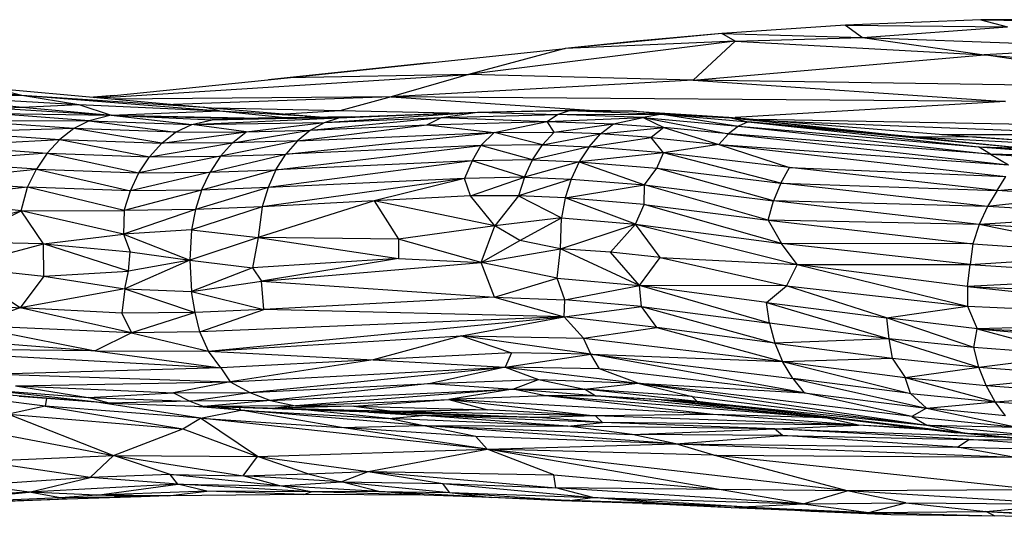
# Paper-space layout '_Izquierda' of a CAD drawing. Header units: millimetres. Extents: x 71 to 677, y -2 to 78.
# Tile 3 of 11: x 140 to 181, y -1 to 20. Entities that reach past the tile are written whole.
import ezdxf

# ---------------------------------------------------------------- set-up
doc = ezdxf.new("R2010")
doc.units = ezdxf.units.MM

psp = doc.layouts.new('_Izquierda')

# ---------------------------------------------------------------- linework, layer by layer
at = {"color": 7, "linetype": 'Continuous', "lineweight": 25}
for p, q in [((174.734, 19.715), (169.592, 19.367)), ((180.354, 19.936), (174.734, 19.715)), ((174.734, 19.715), (175.446, 19.212)), ((174.734, 19.715), (181.469, 19.647)), ((175.446, 19.212), (181.469, 19.647)), ((184.106, 19.947), (180.354, 19.936)), ((180.354, 19.936), (181.469, 19.647)), ((180.354, 19.936), (186.612, 19.859)), ((169.592, 19.367), (163.093, 18.752)), ((169.592, 19.367), (166.041, 19.054)), ((170.151, 19.049), (169.592, 19.367)), ((169.592, 19.367), (175.446, 19.212)), ((170.151, 19.049), (159.072, 17.673)), ((166.041, 19.054), (163.093, 18.752)), ((170.151, 19.049), (163.093, 18.752)), ((168.41, 17.43), (170.151, 19.049)), ((170.151, 19.049), (175.446, 19.212)), ((170.151, 19.049), (180.494, 18.487)), ((175.446, 19.212), (180.494, 18.487)), ((175.446, 19.212), (186.293, 18.811)), ((151.551, 17.534), (163.093, 18.752)), ((163.093, 18.752), (159.072, 17.673)), ((168.41, 17.43), (180.494, 18.487)), ((186.293, 18.811), (180.494, 18.487)), ((189.587, 17.124), (180.494, 18.487)), ((180.494, 18.487), (195.148, 17.316)), ((126.651, 18.034), (140.513, 16.808)), ((157.456, 18.157), (151.919, 17.579)), ((132.023, 17.671), (140.513, 16.808)), ((143.734, 16.703), (159.072, 17.673)), ((159.072, 17.673), (151.551, 17.534)), ((159.072, 17.673), (155.861, 16.748)), ((168.41, 17.43), (159.072, 17.673)), ((143.532, 16.722), (151.551, 17.534)), ((151.919, 17.579), (150.757, 17.454)), ((151.551, 17.534), (151.919, 17.579)), ((168.41, 17.43), (155.861, 16.748)), ((168.41, 17.43), (181.39, 16.554)), ((189.587, 17.124), (168.41, 17.43)), ((136.025, 16.805), (140.513, 16.808)), ((136.025, 16.805), (140.526, 16.317)), ((136.025, 16.805), (142.889, 16.431)), ((139.278, 17.108), (140.513, 16.808)), ((139.278, 17.108), (148.055, 16.311)), ((140.513, 16.808), (142.889, 16.431)), ((140.513, 16.808), (148.722, 16.157)), ((140.513, 16.808), (148.055, 16.311)), ((144.354, 16.805), (143.496, 16.725)), ((140.526, 16.317), (142.889, 16.431)), ((142.889, 16.431), (144.224, 15.977)), ((142.889, 16.431), (148.722, 16.157)), ((155.861, 16.748), (144.299, 16.652)), ((155.861, 16.748), (146.815, 16.423)), ((155.861, 16.748), (153.726, 16.165)), ((181.39, 16.554), (155.861, 16.748)), ((155.861, 16.748), (164.301, 16.175)), ((181.39, 16.554), (170.156, 15.878)), ((143.31, 15.752), (139.08, 16.062)), ((139.08, 16.062), (144.224, 15.977)), ((139.541, 16.273), (140.526, 16.317)), ((139.541, 16.273), (144.224, 15.977)), ((140.526, 16.317), (144.224, 15.977)), ((144.224, 15.977), (143.31, 15.752)), ((144.224, 15.977), (148.722, 16.157)), ((144.224, 15.977), (147.584, 15.594)), ((144.224, 15.977), (148.418, 15.791)), ((144.224, 15.977), (149.362, 15.847)), ((144.224, 15.977), (150.441, 15.861)), ((148.722, 16.157), (148.055, 16.311)), ((148.055, 16.311), (152.528, 15.934)), ((153.726, 16.165), (148.519, 16.272)), ((148.722, 16.157), (151.578, 15.877)), ((148.722, 16.157), (152.528, 15.934)), ((153.726, 16.165), (151.451, 16.024)), ((153.083, 15.679), (159.443, 16.112)), ((153.691, 15.866), (159.443, 16.112)), ((158.279, 16.068), (153.726, 16.165)), ((154.195, 15.913), (159.443, 16.112)), ((157.944, 15.889), (159.443, 16.112)), ((157.944, 15.889), (162.77, 16.008)), ((159.443, 16.112), (163.099, 16.193)), ((159.443, 16.112), (163.272, 16.17)), ((159.443, 16.112), (162.77, 16.008)), ((162.341, 15.717), (162.77, 16.008)), ((162.77, 16.008), (163.272, 16.17)), ((162.77, 16.008), (167.122, 16.028)), ((166.333, 15.878), (162.77, 16.008)), ((163.272, 16.17), (163.099, 16.193)), ((165.909, 16.151), (163.099, 16.193)), ((163.272, 16.17), (167.122, 16.028)), ((163.272, 16.17), (165.909, 16.151)), ((167.122, 16.028), (165.909, 16.151)), ((165.909, 16.151), (169.975, 15.876)), ((165.909, 16.151), (169.871, 15.901)), ((167.122, 16.028), (166.333, 15.878)), ((167.122, 16.028), (170.284, 15.518)), ((167.122, 16.028), (170.695, 15.709)), ((167.122, 16.028), (169.975, 15.876)), ((143.31, 15.752), (138.434, 15.733)), ((142.675, 15.421), (138.434, 15.733)), ((143.31, 15.752), (142.675, 15.421)), ((143.31, 15.752), (146.899, 15.271)), ((143.31, 15.752), (147.584, 15.594)), ((146.899, 15.271), (147.584, 15.594)), ((147.584, 15.594), (153.691, 15.866)), ((147.584, 15.594), (148.418, 15.791)), ((147.584, 15.594), (153.083, 15.679)), ((149.841, 15.287), (147.584, 15.594)), ((148.418, 15.791), (154.195, 15.913)), ((153.691, 15.866), (148.418, 15.791)), ((148.418, 15.791), (149.362, 15.847)), ((154.195, 15.913), (149.362, 15.847)), ((149.841, 15.287), (153.083, 15.679)), ((151.961, 14.918), (157.339, 15.583)), ((152.307, 15.887), (152.528, 15.934)), ((152.501, 15.36), (157.944, 15.889)), ((152.501, 15.36), (153.083, 15.679)), ((152.501, 15.36), (157.339, 15.583)), ((152.528, 15.934), (153.066, 15.898)), ((153.083, 15.679), (157.944, 15.889)), ((153.083, 15.679), (153.691, 15.866)), ((153.691, 15.866), (154.195, 15.913)), ((157.339, 15.583), (157.944, 15.889)), ((157.339, 15.583), (162.341, 15.717)), ((157.339, 15.583), (160.14, 15.26)), ((157.944, 15.889), (162.341, 15.717)), ((160.14, 15.26), (162.341, 15.717)), ((162.341, 15.717), (166.333, 15.878)), ((162.633, 15.28), (162.341, 15.717)), ((162.341, 15.717), (165.101, 15.617)), ((162.633, 15.28), (165.101, 15.617)), ((164.563, 15.201), (165.101, 15.617)), ((165.101, 15.617), (166.333, 15.878)), ((165.101, 15.617), (167.193, 15.467)), ((166.333, 15.878), (169.87, 15.199)), ((166.333, 15.878), (167.193, 15.467)), ((166.333, 15.878), (170.284, 15.518)), ((169.871, 15.901), (177.533, 15.083)), ((169.871, 15.901), (169.975, 15.876)), ((169.871, 15.901), (180.173, 15.062)), ((169.975, 15.876), (177.533, 15.083)), ((169.975, 15.876), (170.695, 15.709)), ((170.695, 15.709), (170.284, 15.518)), ((170.695, 15.709), (180.265, 14.662)), ((170.695, 15.709), (182.207, 14.609)), ((177.533, 15.083), (170.695, 15.709)), ((186.716, 15.51), (171.138, 15.798)), ((171.976, 15.73), (186.345, 15.173)), ((142.675, 15.421), (137.838, 15.28)), ((137.838, 15.28), (142.088, 14.965)), ((142.675, 15.421), (142.088, 14.965)), ((146.326, 14.816), (142.675, 15.421)), ((146.899, 15.271), (142.675, 15.421)), ((146.326, 14.816), (149.841, 15.287)), ((146.326, 14.816), (146.899, 15.271)), ((146.899, 15.271), (149.841, 15.287)), ((149.273, 14.838), (152.501, 15.36)), ((149.273, 14.838), (149.841, 15.287)), ((149.841, 15.287), (152.501, 15.36)), ((151.479, 14.362), (160.14, 15.26)), ((152.501, 15.36), (151.961, 14.918)), ((151.961, 14.918), (160.14, 15.26)), ((160.14, 15.26), (159.588, 14.724)), ((160.14, 15.26), (162.633, 15.28)), ((162.148, 14.752), (160.14, 15.26)), ((162.148, 14.752), (162.633, 15.28)), ((162.148, 14.752), (164.563, 15.201)), ((164.563, 15.201), (162.633, 15.28)), ((164.082, 14.672), (164.563, 15.201)), ((164.563, 15.201), (167.193, 15.467)), ((166.66, 15.048), (164.563, 15.201)), ((167.193, 15.467), (166.66, 15.048)), ((167.193, 15.467), (169.475, 14.757)), ((169.87, 15.199), (167.193, 15.467)), ((169.87, 15.199), (169.475, 14.757)), ((170.284, 15.518), (169.87, 15.199)), ((169.87, 15.199), (181.507, 13.917)), ((180.757, 14.365), (169.87, 15.199)), ((170.284, 15.518), (180.757, 14.365)), ((170.284, 15.518), (180.265, 14.662)), ((178.744, 15.178), (186.345, 15.173)), ((137.304, 14.715), (142.088, 14.965)), ((142.088, 14.965), (141.565, 14.398)), ((142.088, 14.965), (145.815, 14.25)), ((142.088, 14.965), (146.326, 14.816)), ((145.815, 14.25), (149.273, 14.838)), ((145.815, 14.25), (146.326, 14.816)), ((149.273, 14.838), (146.326, 14.816)), ((151.961, 14.918), (148.765, 14.276)), ((148.765, 14.276), (149.273, 14.838)), ((151.961, 14.918), (149.273, 14.838)), ((151.961, 14.918), (151.479, 14.362)), ((162.148, 14.752), (159.588, 14.724)), ((161.732, 14.124), (162.148, 14.752)), ((162.148, 14.752), (164.082, 14.672)), ((164.082, 14.672), (166.66, 15.048)), ((166.66, 15.048), (169.475, 14.757)), ((167.171, 14.423), (166.66, 15.048)), ((169.475, 14.757), (167.171, 14.423)), ((169.475, 14.757), (181.403, 13.427)), ((169.475, 14.757), (172.416, 13.811)), ((169.475, 14.757), (181.507, 13.917)), ((177.533, 15.083), (182.207, 14.609)), ((177.533, 15.083), (186.284, 14.618)), ((180.173, 15.062), (177.533, 15.083)), ((186.284, 14.618), (180.173, 15.062)), ((180.173, 15.062), (187.075, 14.615)), ((141.565, 14.398), (136.847, 14.051)), ((137.304, 14.715), (141.565, 14.398)), ((141.565, 14.398), (141.117, 13.732)), ((141.565, 14.398), (145.379, 13.584)), ((141.565, 14.398), (145.815, 14.25)), ((148.332, 13.615), (151.479, 14.362)), ((148.765, 14.276), (151.479, 14.362)), ((151.067, 13.708), (159.588, 14.724)), ((151.067, 13.708), (151.479, 14.362)), ((159.588, 14.724), (151.479, 14.362)), ((159.588, 14.724), (159.224, 14.091)), ((161.732, 14.124), (159.588, 14.724)), ((164.082, 14.672), (161.732, 14.124)), ((164.082, 14.672), (163.671, 14.042)), ((167.171, 14.423), (163.671, 14.042)), ((167.171, 14.423), (164.082, 14.672)), ((166.902, 13.777), (167.171, 14.423)), ((172.044, 13.159), (167.171, 14.423)), ((172.416, 13.811), (167.171, 14.423)), ((180.757, 14.365), (180.265, 14.662)), ((180.265, 14.662), (186.445, 14.201)), ((180.265, 14.662), (186.824, 14.278)), ((180.265, 14.662), (182.207, 14.609)), ((180.757, 14.365), (181.507, 13.917)), ((180.757, 14.365), (185.921, 13.996)), ((186.445, 14.201), (180.757, 14.365)), ((141.117, 13.732), (136.847, 14.051)), ((148.765, 14.276), (145.379, 13.584)), ((145.379, 13.584), (145.815, 14.25)), ((145.815, 14.25), (148.765, 14.276)), ((148.765, 14.276), (148.332, 13.615)), ((159.224, 14.091), (150.742, 12.971)), ((159.224, 14.091), (151.067, 13.708)), ((159.224, 14.091), (158.9, 13.356)), ((161.732, 14.124), (159.224, 14.091)), ((161.395, 13.409), (159.224, 14.091)), ((161.395, 13.409), (161.732, 14.124)), ((163.671, 14.042), (161.395, 13.409)), ((161.732, 14.124), (163.671, 14.042)), ((163.671, 14.042), (163.338, 13.328)), ((163.671, 14.042), (166.381, 13.081)), ((163.671, 14.042), (166.902, 13.777)), ((136.564, 13.292), (141.117, 13.732)), ((140.755, 12.984), (141.117, 13.732)), ((141.117, 13.732), (145.028, 12.837)), ((141.117, 13.732), (145.379, 13.584)), ((148.332, 13.615), (145.028, 12.837)), ((145.028, 12.837), (145.379, 13.584)), ((145.379, 13.584), (148.332, 13.615)), ((151.067, 13.708), (147.982, 12.871)), ((147.982, 12.871), (148.332, 13.615)), ((148.332, 13.615), (151.067, 13.708)), ((151.067, 13.708), (150.742, 12.971)), ((166.381, 13.081), (166.902, 13.777)), ((171.744, 12.424), (166.902, 13.777)), ((166.902, 13.777), (172.044, 13.159)), ((172.044, 13.159), (172.416, 13.811)), ((181.034, 12.852), (172.416, 13.811)), ((172.416, 13.811), (181.403, 13.427)), ((136.564, 13.292), (140.755, 12.984)), ((158.9, 13.356), (150.502, 12.168)), ((158.9, 13.356), (150.742, 12.971)), ((158.9, 13.356), (155.153, 12.417)), ((161.395, 13.409), (158.9, 13.356)), ((159.161, 12.627), (158.9, 13.356)), ((159.161, 12.627), (161.395, 13.409)), ((161.395, 13.409), (161.145, 12.625)), ((163.338, 13.328), (161.145, 12.625)), ((161.395, 13.409), (163.338, 13.328)), ((163.338, 13.328), (163.093, 12.546)), ((163.338, 13.328), (166.381, 13.081)), ((172.044, 13.159), (171.744, 12.424)), ((180.638, 12.185), (172.044, 13.159)), ((172.044, 13.159), (181.034, 12.852)), ((181.034, 12.852), (181.403, 13.427)), ((181.034, 12.852), (184.975, 13.195)), ((140.755, 12.984), (136.141, 12.498)), ((140.49, 12.01), (140.755, 12.984)), ((144.771, 12.026), (140.755, 12.984)), ((145.028, 12.837), (140.755, 12.984)), ((147.982, 12.871), (144.771, 12.026)), ((144.771, 12.026), (145.028, 12.837)), ((147.982, 12.871), (145.028, 12.837)), ((150.742, 12.971), (147.725, 12.063)), ((147.982, 12.871), (147.725, 12.063)), ((150.742, 12.971), (147.982, 12.871)), ((150.742, 12.971), (150.502, 12.168)), ((163.093, 12.546), (166.381, 13.081)), ((166.372, 12.268), (166.381, 13.081)), ((171.529, 11.621), (166.381, 13.081)), ((166.381, 13.081), (171.744, 12.424)), ((181.034, 12.852), (180.638, 12.185)), ((184.588, 12.619), (181.034, 12.852)), ((140.49, 12.01), (136.141, 12.498)), ((155.153, 12.417), (150.332, 10.897)), ((155.153, 12.417), (150.502, 12.168)), ((159.161, 12.627), (155.153, 12.417)), ((160.173, 11.39), (155.153, 12.417)), ((155.153, 12.417), (156.16, 10.826)), ((160.173, 11.39), (159.161, 12.627)), ((161.145, 12.625), (159.161, 12.627)), ((161.145, 12.625), (160.173, 11.39)), ((161.145, 12.625), (162.942, 11.714)), ((163.093, 12.546), (161.145, 12.625)), ((163.093, 12.546), (162.942, 11.714)), ((166.014, 11.449), (163.093, 12.546)), ((166.372, 12.268), (163.093, 12.546)), ((171.529, 11.621), (171.744, 12.424)), ((180.283, 11.436), (171.744, 12.424)), ((180.638, 12.185), (171.744, 12.424)), ((184.588, 12.619), (180.638, 12.185)), ((135.791, 10.852), (140.49, 12.01)), ((137.823, 10.704), (140.49, 12.01)), ((140.49, 12.01), (144.771, 12.026)), ((144.739, 11.036), (140.49, 12.01)), ((141.413, 10.633), (140.49, 12.01)), ((147.725, 12.063), (144.739, 11.036)), ((144.771, 12.026), (144.739, 11.036)), ((147.725, 12.063), (144.771, 12.026)), ((150.502, 12.168), (147.567, 11.211)), ((147.725, 12.063), (147.567, 11.211)), ((150.502, 12.168), (147.725, 12.063)), ((150.502, 12.168), (150.332, 10.897)), ((166.014, 11.449), (166.372, 12.268)), ((172.074, 10.652), (166.372, 12.268)), ((166.372, 12.268), (171.529, 11.621)), ((180.638, 12.185), (180.283, 11.436)), ((186.48, 11.821), (180.638, 12.185)), ((162.942, 11.714), (160.173, 11.39)), ((161.207, 10.769), (162.942, 11.714)), ((162.9, 10.433), (162.942, 11.714)), ((162.942, 11.714), (166.014, 11.449)), ((171.529, 11.621), (180.028, 10.635)), ((180.283, 11.436), (171.529, 11.621)), ((171.529, 11.621), (172.074, 10.652)), ((186.48, 11.821), (180.283, 11.436)), ((147.567, 11.211), (144.739, 11.036)), ((147.567, 11.211), (147.498, 9.955)), ((147.567, 11.211), (150.332, 10.897)), ((160.173, 11.39), (156.16, 10.826)), ((159.599, 9.864), (160.173, 11.39)), ((161.207, 10.769), (160.173, 11.39)), ((162.9, 10.433), (166.014, 11.449)), ((164.973, 10.294), (166.014, 11.449)), ((166.014, 11.449), (172.734, 9.778)), ((166.014, 11.449), (172.074, 10.652)), ((167.032, 10.068), (166.014, 11.449)), ((180.283, 11.436), (180.028, 10.635)), ((186.48, 10.206), (180.283, 11.436)), ((186.603, 11.033), (180.283, 11.436)), ((141.413, 10.633), (137.823, 10.704)), ((141.413, 10.633), (144.739, 11.036)), ((144.739, 11.036), (147.498, 9.955)), ((144.739, 11.036), (145.019, 10.304)), ((150.332, 10.897), (147.498, 9.955)), ((150.332, 10.897), (150.099, 9.645)), ((150.332, 10.897), (156.157, 10.03)), ((156.16, 10.826), (150.332, 10.897)), ((156.16, 10.826), (156.157, 10.03)), ((159.599, 9.864), (156.16, 10.826)), ((159.599, 9.864), (161.207, 10.769)), ((162.9, 10.433), (161.207, 10.769)), ((179.91, 9.778), (172.074, 10.652)), ((180.028, 10.635), (172.074, 10.652)), ((172.734, 9.778), (172.074, 10.652)), ((137.79, 9.678), (141.413, 10.633)), ((141.413, 10.633), (145.019, 10.304)), ((144.946, 9.495), (141.413, 10.633)), ((141.43, 9.287), (141.413, 10.633)), ((144.946, 9.495), (145.019, 10.304)), ((145.019, 10.304), (147.498, 9.955)), ((159.599, 9.864), (162.9, 10.433)), ((162.753, 9.204), (162.9, 10.433)), ((166.175, 8.91), (162.9, 10.433)), ((164.973, 10.294), (162.9, 10.433)), ((167.032, 10.068), (164.973, 10.294)), ((166.175, 8.91), (164.973, 10.294)), ((180.028, 10.635), (179.91, 9.778)), ((180.028, 10.635), (186.48, 10.206)), ((147.498, 9.955), (144.787, 8.761)), ((147.498, 9.955), (144.946, 9.495)), ((147.498, 9.955), (150.099, 9.645)), ((147.498, 9.955), (147.561, 8.652)), ((156.157, 10.03), (150.099, 9.645)), ((156.157, 10.03), (150.474, 9.08)), ((150.474, 9.08), (159.599, 9.864)), ((156.157, 10.03), (159.599, 9.864)), ((162.753, 9.204), (159.599, 9.864)), ((160.157, 8.427), (159.599, 9.864)), ((166.175, 8.91), (167.032, 10.068)), ((167.032, 10.068), (172.734, 9.778)), ((167.032, 10.068), (172.283, 8.896)), ((179.91, 9.778), (186.48, 10.206)), ((140.447, 7.977), (137.79, 9.678)), ((137.79, 9.678), (141.43, 9.287)), ((141.43, 9.287), (144.946, 9.495)), ((144.787, 8.761), (144.946, 9.495)), ((150.099, 9.645), (147.561, 8.652)), ((150.099, 9.645), (150.474, 9.08)), ((172.734, 9.778), (172.283, 8.896)), ((172.734, 9.778), (179.801, 8.046)), ((179.798, 8.864), (172.734, 9.778)), ((172.734, 9.778), (179.91, 9.778)), ((179.798, 8.864), (179.91, 9.778)), ((179.91, 9.778), (187.585, 9.277)), ((141.43, 9.287), (140.447, 7.977)), ((141.43, 9.287), (144.787, 8.761)), ((147.561, 8.652), (150.474, 9.08)), ((150.474, 9.08), (160.157, 8.427)), ((150.57, 7.905), (150.474, 9.08)), ((160.157, 8.427), (162.753, 9.204)), ((163.076, 8.316), (162.753, 9.204)), ((162.753, 9.204), (166.175, 8.91)), ((187.585, 9.277), (179.798, 8.864)), ((144.787, 8.761), (140.447, 7.977)), ((144.787, 8.761), (144.665, 7.754)), ((144.787, 8.761), (147.561, 8.652)), ((144.787, 8.761), (147.714, 7.79)), ((147.561, 8.652), (150.57, 7.905)), ((147.714, 7.79), (147.561, 8.652)), ((163.076, 8.316), (166.175, 8.91)), ((172.283, 8.896), (166.175, 8.91)), ((171.452, 8.2), (166.175, 8.91)), ((171.58, 7.339), (166.175, 8.91)), ((166.267, 8.033), (166.175, 8.91)), ((171.452, 8.2), (172.283, 8.896)), ((172.283, 8.896), (179.801, 8.046)), ((176.439, 7.556), (172.283, 8.896)), ((179.798, 8.864), (193.154, 8.229)), ((179.798, 8.864), (193.026, 7.438)), ((179.798, 8.864), (179.801, 8.046)), ((136.078, 8.288), (140.447, 7.977)), ((160.157, 8.427), (150.57, 7.905)), ((160.157, 8.427), (163.045, 7.608)), ((160.157, 8.427), (163.076, 8.316)), ((163.045, 7.608), (163.076, 8.316)), ((166.267, 8.033), (163.076, 8.316)), ((171.452, 8.2), (176.439, 7.556)), ((171.452, 8.2), (176.539, 6.691)), ((171.58, 7.339), (171.452, 8.2)), ((140.447, 7.977), (138.256, 7.243)), ((144.665, 7.754), (140.447, 7.977)), ((145.068, 6.933), (140.447, 7.977)), ((147.714, 7.79), (144.665, 7.754)), ((147.714, 7.79), (145.068, 6.933)), ((150.57, 7.905), (147.714, 7.79)), ((147.907, 6.975), (147.714, 7.79)), ((147.907, 6.975), (150.57, 7.905)), ((163.045, 7.608), (150.57, 7.905)), ((163.045, 7.608), (166.267, 8.033)), ((166.267, 8.033), (171.58, 7.339)), ((166.267, 8.033), (171.8, 6.515)), ((166.898, 7.164), (166.267, 8.033)), ((176.439, 7.556), (179.801, 8.046)), ((179.801, 8.046), (193.026, 7.438)), ((179.801, 8.046), (180.201, 7.102)), ((144.665, 7.754), (145.068, 6.933)), ((163.045, 7.608), (147.907, 6.975)), ((148.263, 6.175), (163.045, 7.608)), ((158.782, 6.817), (163.045, 7.608)), ((163.846, 6.712), (163.045, 7.608)), ((166.898, 7.164), (163.045, 7.608)), ((180.062, 6.335), (176.439, 7.556)), ((180.201, 7.102), (176.439, 7.556)), ((176.439, 7.556), (176.539, 6.691)), ((193.026, 7.438), (180.201, 7.102)), ((133.627, 6.976), (143.554, 6.192)), ((138.256, 7.243), (143.554, 6.192)), ((145.068, 6.933), (138.256, 7.243)), ((147.907, 6.975), (145.068, 6.933)), ((148.263, 6.175), (147.907, 6.975)), ((163.846, 6.712), (166.898, 7.164)), ((171.8, 6.515), (166.898, 7.164)), ((166.898, 7.164), (172.115, 5.743)), ((176.539, 6.691), (171.58, 7.339)), ((171.58, 7.339), (171.8, 6.515)), ((180.062, 6.335), (180.201, 7.102)), ((180.201, 7.102), (197.607, 5.618)), ((180.201, 7.102), (197.537, 6.476)), ((180.201, 7.102), (184.271, 6.018)), ((145.068, 6.933), (143.554, 6.192)), ((145.068, 6.933), (148.263, 6.175)), ((148.263, 6.175), (158.782, 6.817)), ((158.782, 6.817), (155.114, 5.82)), ((164.152, 6.05), (158.782, 6.817)), ((158.782, 6.817), (163.846, 6.712)), ((158.782, 6.817), (160.864, 6.107)), ((163.846, 6.712), (172.115, 5.743)), ((164.152, 6.05), (163.846, 6.712)), ((176.539, 6.691), (171.8, 6.515)), ((176.539, 6.691), (180.28, 5.512)), ((180.062, 6.335), (176.539, 6.691)), ((176.539, 6.691), (176.678, 5.88)), ((134.167, 6.288), (148.78, 5.489)), ((143.554, 6.192), (134.167, 6.288)), ((143.554, 6.192), (148.263, 6.175)), ((143.554, 6.192), (148.78, 5.489)), ((148.263, 6.175), (155.114, 5.82)), ((148.78, 5.489), (148.263, 6.175)), ((171.8, 6.515), (176.678, 5.88)), ((171.8, 6.515), (172.115, 5.743)), ((184.271, 6.018), (180.062, 6.335)), ((180.28, 5.512), (180.062, 6.335)), ((155.114, 5.82), (148.78, 5.489)), ((155.114, 5.82), (149.174, 4.91)), ((160.864, 6.107), (155.114, 5.82)), ((155.114, 5.82), (160.592, 5.514)), ((160.864, 6.107), (160.592, 5.514)), ((160.592, 5.514), (164.152, 6.05)), ((164.152, 6.05), (160.864, 6.107)), ((164.152, 6.05), (172.548, 5.045)), ((164.152, 6.05), (172.115, 5.743)), ((173.014, 4.449), (164.152, 6.05)), ((164.516, 5.444), (164.152, 6.05)), ((172.115, 5.743), (176.678, 5.88)), ((172.115, 5.743), (177.214, 5.088)), ((172.115, 5.743), (177.433, 4.424)), ((172.548, 5.045), (172.115, 5.743)), ((176.678, 5.88), (177.214, 5.088)), ((176.678, 5.88), (180.28, 5.512)), ((180.28, 5.512), (184.271, 6.018)), ((148.78, 5.489), (139.558, 5.219)), ((148.78, 5.489), (149.174, 4.91)), ((149.174, 4.91), (160.592, 5.514)), ((149.993, 4.464), (160.592, 5.514)), ((160.592, 5.514), (157.487, 4.837)), ((164.516, 5.444), (160.592, 5.514)), ((160.592, 5.514), (166.104, 4.842)), ((160.592, 5.514), (161.984, 4.994)), ((166.104, 4.842), (164.516, 5.444)), ((173.014, 4.449), (164.516, 5.444)), ((177.214, 5.088), (180.28, 5.512)), ((180.28, 5.512), (184.867, 5.167)), ((180.578, 4.751), (180.28, 5.512)), ((139.558, 5.219), (149.174, 4.91)), ((140.245, 4.742), (149.174, 4.91)), ((149.174, 4.91), (146.811, 4.45)), ((149.174, 4.91), (149.993, 4.464)), ((157.487, 4.837), (161.984, 4.994)), ((160.908, 4.593), (161.984, 4.994)), ((161.984, 4.994), (163.891, 4.595)), ((161.984, 4.994), (166.104, 4.842)), ((172.548, 5.045), (178.104, 3.811)), ((177.433, 4.424), (172.548, 5.045)), ((172.548, 5.045), (173.014, 4.449)), ((177.214, 5.088), (180.578, 4.751)), ((177.214, 5.088), (180.949, 4.071)), ((177.433, 4.424), (177.214, 5.088)), ((180.578, 4.751), (184.867, 5.167)), ((139.099, 4.576), (144.138, 4.011)), ((139.099, 4.576), (143.273, 4.256)), ((140.245, 4.742), (146.811, 4.45)), ((140.245, 4.742), (143.273, 4.256)), ((149.993, 4.464), (157.487, 4.837)), ((157.487, 4.837), (150.841, 4.124)), ((150.841, 4.124), (160.908, 4.593)), ((160.908, 4.593), (151.879, 3.913)), ((157.487, 4.837), (160.908, 4.593)), ((160.908, 4.593), (158.257, 4.172)), ((160.908, 4.593), (163.891, 4.595)), ((164.339, 4.324), (160.908, 4.593)), ((162.289, 4.323), (160.908, 4.593)), ((163.891, 4.595), (166.104, 4.842)), ((168.573, 4.089), (163.891, 4.595)), ((168.364, 4.291), (163.891, 4.595)), ((164.339, 4.324), (163.891, 4.595)), ((166.104, 4.842), (178.109, 3.103)), ((177.489, 3.462), (166.104, 4.842)), ((166.104, 4.842), (173.014, 4.449)), ((166.104, 4.842), (168.364, 4.291)), ((180.578, 4.751), (185.247, 4.403)), ((180.949, 4.071), (180.578, 4.751)), ((141.482, 3.896), (137.978, 4.338)), ((144.138, 4.011), (139.628, 4.377)), ((144.138, 4.011), (140.403, 4.294)), ((141.539, 4.208), (141.482, 3.896)), ((143.273, 4.256), (146.811, 4.45)), ((143.273, 4.256), (147.491, 4.104)), ((144.138, 4.011), (143.273, 4.256)), ((147.491, 4.104), (144.138, 4.011)), ((146.811, 4.45), (149.993, 4.464)), ((146.811, 4.45), (147.491, 4.104)), ((147.491, 4.104), (149.993, 4.464)), ((150.841, 4.124), (147.491, 4.104)), ((147.491, 4.104), (148.077, 3.878)), ((150.841, 4.124), (148.077, 3.878)), ((149.993, 4.464), (150.841, 4.124)), ((150.841, 4.124), (151.879, 3.913)), ((151.879, 3.913), (158.257, 4.172)), ((154.302, 3.896), (158.257, 4.172)), ((162.289, 4.323), (158.257, 4.172)), ((169.242, 3.548), (158.257, 4.172)), ((158.257, 4.172), (159.867, 3.745)), ((158.257, 4.172), (164.345, 3.49)), ((164.339, 4.324), (162.289, 4.323)), ((173.895, 3.413), (162.289, 4.323)), ((169.242, 3.548), (162.289, 4.323)), ((164.339, 4.324), (168.573, 4.089)), ((167.098, 4.152), (164.339, 4.324)), ((173.895, 3.413), (164.339, 4.324)), ((167.098, 4.152), (169.864, 3.902)), ((168.573, 4.089), (167.098, 4.152)), ((169.962, 3.89), (167.098, 4.152)), ((167.098, 4.152), (173.895, 3.413)), ((169.88, 3.9), (167.098, 4.152)), ((168.364, 4.291), (178.109, 3.103)), ((168.573, 4.089), (168.364, 4.291)), ((177.489, 3.462), (173.014, 4.449)), ((173.014, 4.449), (178.104, 3.811)), ((177.433, 4.424), (180.949, 4.071)), ((177.433, 4.424), (178.104, 3.811)), ((180.949, 4.071), (185.247, 4.403)), ((141.482, 3.896), (139.966, 3.565)), ((141.482, 3.896), (147.205, 2.949)), ((147.94, 3.398), (141.482, 3.896)), ((147.94, 3.398), (143.716, 4.043)), ((144.138, 4.011), (148.077, 3.878)), ((149.619, 3.73), (147.526, 3.897)), ((147.94, 3.398), (149.619, 3.73)), ((151.879, 3.913), (148.077, 3.878)), ((148.077, 3.878), (151.033, 3.814)), ((156.006, 3.672), (148.077, 3.878)), ((154.933, 3.647), (148.128, 3.877)), ((149.619, 3.73), (148.682, 3.858)), ((149.619, 3.73), (149.558, 3.828)), ((149.619, 3.73), (155.752, 3.387)), ((157.148, 3.083), (149.619, 3.73)), ((153.79, 3.001), (149.619, 3.73)), ((151.879, 3.913), (151.033, 3.814)), ((154.302, 3.896), (151.033, 3.814)), ((151.033, 3.814), (156.006, 3.672)), ((151.879, 3.913), (154.302, 3.896)), ((155.752, 3.387), (152.272, 3.737)), ((154.302, 3.896), (159.867, 3.745)), ((154.302, 3.896), (156.006, 3.672)), ((159.867, 3.745), (156.006, 3.672)), ((164.345, 3.49), (159.867, 3.745)), ((179.808, 2.754), (168.573, 4.089)), ((168.573, 4.089), (179.368, 2.784)), ((168.573, 4.089), (178.109, 3.103)), ((169.864, 3.902), (168.573, 4.089)), ((179.368, 2.784), (169.864, 3.902)), ((178.104, 3.811), (177.489, 3.462)), ((178.104, 3.811), (180.949, 4.071)), ((181.382, 3.489), (178.104, 3.811)), ((178.104, 3.811), (181.868, 3.019)), ((180.949, 4.071), (185.865, 3.701)), ((181.382, 3.489), (180.949, 4.071)), ((135.303, 3.545), (144.324, 1.84)), ((139.966, 3.565), (147.205, 2.949)), ((139.966, 3.565), (144.324, 1.84)), ((147.205, 2.949), (147.94, 3.398)), ((150.311, 1.807), (147.94, 3.398)), ((159.852, 2.105), (147.94, 3.398)), ((147.94, 3.398), (153.79, 3.001)), ((157.153, 3.504), (154.655, 3.656)), ((154.933, 3.647), (156.006, 3.672)), ((161.962, 3.421), (154.933, 3.647)), ((154.933, 3.647), (157.153, 3.504)), ((155.752, 3.387), (157.153, 3.504)), ((163.202, 3.059), (155.752, 3.387)), ((157.148, 3.083), (155.752, 3.387)), ((164.345, 3.49), (156.006, 3.672)), ((156.006, 3.672), (161.962, 3.421)), ((161.962, 3.421), (157.153, 3.504)), ((164.643, 3.216), (157.153, 3.504)), ((163.202, 3.059), (157.153, 3.504)), ((164.345, 3.49), (161.962, 3.421)), ((164.643, 3.216), (161.962, 3.421)), ((169.242, 3.548), (164.345, 3.49)), ((175.282, 3.102), (164.345, 3.49)), ((164.643, 3.216), (164.345, 3.49)), ((173.895, 3.413), (169.242, 3.548)), ((175.282, 3.102), (169.242, 3.548)), ((174.234, 3.388), (173.895, 3.413)), ((175.282, 3.102), (173.895, 3.413)), ((174.21, 3.391), (173.895, 3.413)), ((177.489, 3.462), (178.109, 3.103)), ((177.489, 3.462), (181.868, 3.019)), ((144.324, 1.84), (147.205, 2.949)), ((147.205, 2.949), (150.311, 1.807)), ((153.79, 3.001), (157.148, 3.083)), ((159.376, 2.639), (153.79, 3.001)), ((159.852, 2.105), (153.79, 3.001)), ((157.148, 3.083), (163.202, 3.059)), ((157.148, 3.083), (165.877, 2.719)), ((167.681, 2.324), (157.148, 3.083)), ((159.376, 2.639), (157.148, 3.083)), ((163.202, 3.059), (164.643, 3.216)), ((171.784, 2.945), (163.202, 3.059)), ((165.877, 2.719), (163.202, 3.059)), ((171.784, 2.945), (164.643, 3.216)), ((175.282, 3.102), (164.643, 3.216)), ((165.877, 2.719), (171.784, 2.945)), ((171.784, 2.945), (175.282, 3.102)), ((179.854, 2.51), (171.784, 2.945)), ((172.112, 2.671), (171.784, 2.945)), ((171.784, 2.945), (181.286, 2.599)), ((178.449, 2.892), (175.282, 3.102)), ((177.836, 2.964), (175.282, 3.102)), ((182.395, 2.673), (178.109, 3.103)), ((178.109, 3.103), (181.868, 3.019)), ((178.109, 3.103), (179.808, 2.754)), ((159.852, 2.105), (159.376, 2.639)), ((167.681, 2.324), (159.376, 2.639)), ((172.112, 2.671), (165.877, 2.719)), ((167.681, 2.324), (165.877, 2.719)), ((167.681, 2.324), (172.112, 2.671)), ((172.112, 2.671), (179.854, 2.51)), ((179.396, 2.188), (172.112, 2.671)), ((183.547, 2.381), (179.368, 2.784)), ((179.808, 2.754), (179.368, 2.784)), ((179.396, 2.188), (179.854, 2.51)), ((183.506, 2.41), (179.808, 2.754)), ((182.395, 2.673), (179.808, 2.754)), ((179.808, 2.754), (183.547, 2.381)), ((179.854, 2.51), (182.411, 2.491)), ((187.297, 1.983), (179.854, 2.51)), ((150.311, 1.807), (159.852, 2.105)), ((154.905, 1.174), (159.852, 2.105)), ((159.852, 2.105), (167.681, 2.324)), ((169.268, 1.857), (159.852, 2.105)), ((174.801, 0.373), (159.852, 2.105)), ((169.486, 0.432), (159.852, 2.105)), ((162.613, 1.045), (159.852, 2.105)), ((167.681, 2.324), (179.396, 2.188)), ((167.681, 2.324), (181.714, 1.776)), ((169.268, 1.857), (167.681, 2.324)), ((179.396, 2.188), (187.297, 1.983)), ((181.714, 1.776), (179.396, 2.188)), ((138.755, 1.608), (144.324, 1.84)), ((143.356, 0.933), (144.324, 1.84)), ((144.324, 1.84), (150.311, 1.807)), ((144.324, 1.84), (149.709, 1.003)), ((146.673, 1.05), (144.324, 1.84)), ((149.709, 1.003), (150.311, 1.807)), ((150.311, 1.807), (154.905, 1.174)), ((152.391, 1.085), (150.311, 1.807)), ((169.268, 1.857), (181.714, 1.776)), ((182.642, 0.42), (169.268, 1.857)), ((174.801, 0.373), (169.268, 1.857)), ((143.356, 0.933), (138.755, 1.608)), ((143.356, 0.933), (138.703, 0.604)), ((140.822, 0.315), (143.356, 0.933)), ((146.673, 1.05), (143.356, 0.933)), ((146.99, 0.65), (143.356, 0.933)), ((146.673, 1.05), (149.709, 1.003)), ((151.24, 0.59), (146.673, 1.05)), ((146.99, 0.65), (146.673, 1.05)), ((149.709, 1.003), (152.391, 1.085)), ((153.785, 0.752), (149.709, 1.003)), ((151.24, 0.59), (149.709, 1.003)), ((152.391, 1.085), (154.905, 1.174)), ((152.391, 1.085), (153.785, 0.752)), ((153.785, 0.752), (154.905, 1.174)), ((154.905, 1.174), (162.613, 1.045)), ((154.905, 1.174), (162.695, 0.499)), ((154.905, 1.174), (158.012, 0.675)), ((162.613, 1.045), (169.486, 0.432)), ((162.695, 0.499), (162.613, 1.045)), ((140.822, 0.315), (138.703, 0.604)), ((146.99, 0.65), (140.822, 0.315)), ((143.629, 0.189), (146.99, 0.65)), ((146.99, 0.65), (151.24, 0.59)), ((152.541, 0.33), (146.99, 0.65)), ((148.196, 0.366), (146.99, 0.65)), ((151.24, 0.59), (153.785, 0.752)), ((155.353, 0.352), (151.24, 0.59)), ((152.541, 0.33), (151.24, 0.59)), ((153.785, 0.752), (158.012, 0.675)), ((153.785, 0.752), (158.28, 0.302)), ((155.353, 0.352), (153.785, 0.752)), ((158.012, 0.675), (162.695, 0.499)), ((158.012, 0.675), (164.232, 0.098)), ((158.28, 0.302), (158.012, 0.675)), ((172.984, -0.169), (162.695, 0.499)), ((169.486, 0.432), (162.695, 0.499)), ((164.232, 0.098), (162.695, 0.499)), ((174.801, 0.373), (169.486, 0.432)), ((172.984, -0.169), (169.486, 0.432)), ((182.642, 0.42), (174.801, 0.373)), ((140.822, 0.315), (132.612, -0.116)), ((135.32, -0.203), (140.822, 0.315)), ((142.115, 0.08), (135.32, -0.203)), ((142.402, 0.03), (135.32, -0.203)), ((142.402, 0.03), (137.601, -0.16)), ((143.629, 0.189), (140.822, 0.315)), ((142.115, 0.08), (140.822, 0.315)), ((143.629, 0.189), (142.115, 0.08)), ((145.477, 0.133), (142.115, 0.08)), ((142.402, 0.03), (142.115, 0.08)), ((145.477, 0.133), (142.402, 0.03)), ((148.196, 0.366), (143.629, 0.189)), ((146.585, 0.163), (143.629, 0.189)), ((145.477, 0.133), (143.629, 0.189)), ((146.585, 0.163), (145.477, 0.133)), ((146.585, 0.163), (148.196, 0.366)), ((152.227, 0.229), (146.585, 0.163)), ((152.541, 0.33), (148.196, 0.366)), ((152.227, 0.229), (148.196, 0.366)), ((152.227, 0.229), (152.541, 0.33)), ((157.237, 0.191), (152.227, 0.229)), ((155.353, 0.352), (152.541, 0.33)), ((157.237, 0.191), (152.541, 0.33)), ((155.353, 0.352), (158.28, 0.302)), ((160.034, 0.104), (155.353, 0.352)), ((157.237, 0.191), (155.353, 0.352)), ((160.034, 0.104), (157.237, 0.191)), ((158.28, 0.302), (163.286, -0.025)), ((158.28, 0.302), (164.232, 0.098)), ((158.28, 0.302), (160.034, 0.104)), ((162.954, -0.037), (160.034, 0.104)), ((163.286, -0.025), (160.034, 0.104)), ((163.286, -0.025), (164.232, 0.098)), ((164.232, 0.098), (172.984, -0.169)), ((170.445, -0.287), (164.232, 0.098)), ((167.121, -0.147), (164.232, 0.098)), ((172.984, -0.169), (174.801, 0.373)), ((183.959, -0.181), (174.801, 0.373)), ((177.238, -0.125), (174.801, 0.373)), ((162.954, -0.037), (163.286, -0.025)), ((166.297, -0.149), (162.954, -0.037)), ((167.121, -0.147), (163.286, -0.025)), ((166.297, -0.149), (163.286, -0.025)), ((166.297, -0.149), (167.121, -0.147)), ((169.984, -0.327), (166.297, -0.149)), ((170.445, -0.287), (167.121, -0.147)), ((169.984, -0.327), (167.121, -0.147)), ((169.984, -0.327), (170.445, -0.287)), ((173.29, -0.463), (169.984, -0.327)), ((170.445, -0.287), (172.984, -0.169)), ((170.445, -0.287), (175.699, -0.524)), ((170.445, -0.287), (176.619, -0.605)), ((170.445, -0.287), (173.29, -0.463)), ((172.984, -0.169), (177.238, -0.125)), ((172.984, -0.169), (175.699, -0.524)), ((175.699, -0.524), (177.238, -0.125)), ((177.238, -0.125), (183.959, -0.181)), ((177.238, -0.125), (180.573, -0.48)), ((180.573, -0.48), (183.959, -0.181)), ((173.29, -0.463), (176.619, -0.605)), ((175.699, -0.524), (180.573, -0.48)), ((175.699, -0.524), (180.923, -0.666)), ((175.699, -0.524), (176.619, -0.605)), ((176.619, -0.605), (180.923, -0.666)), ((180.573, -0.48), (186.373, -0.73)), ((180.573, -0.48), (186.814, -0.849)), ((180.923, -0.666), (180.573, -0.48)), ((186.814, -0.849), (180.923, -0.666))]:
    psp.add_line(p, q, dxfattribs=at)

doc.saveas('drawing.dxf')
